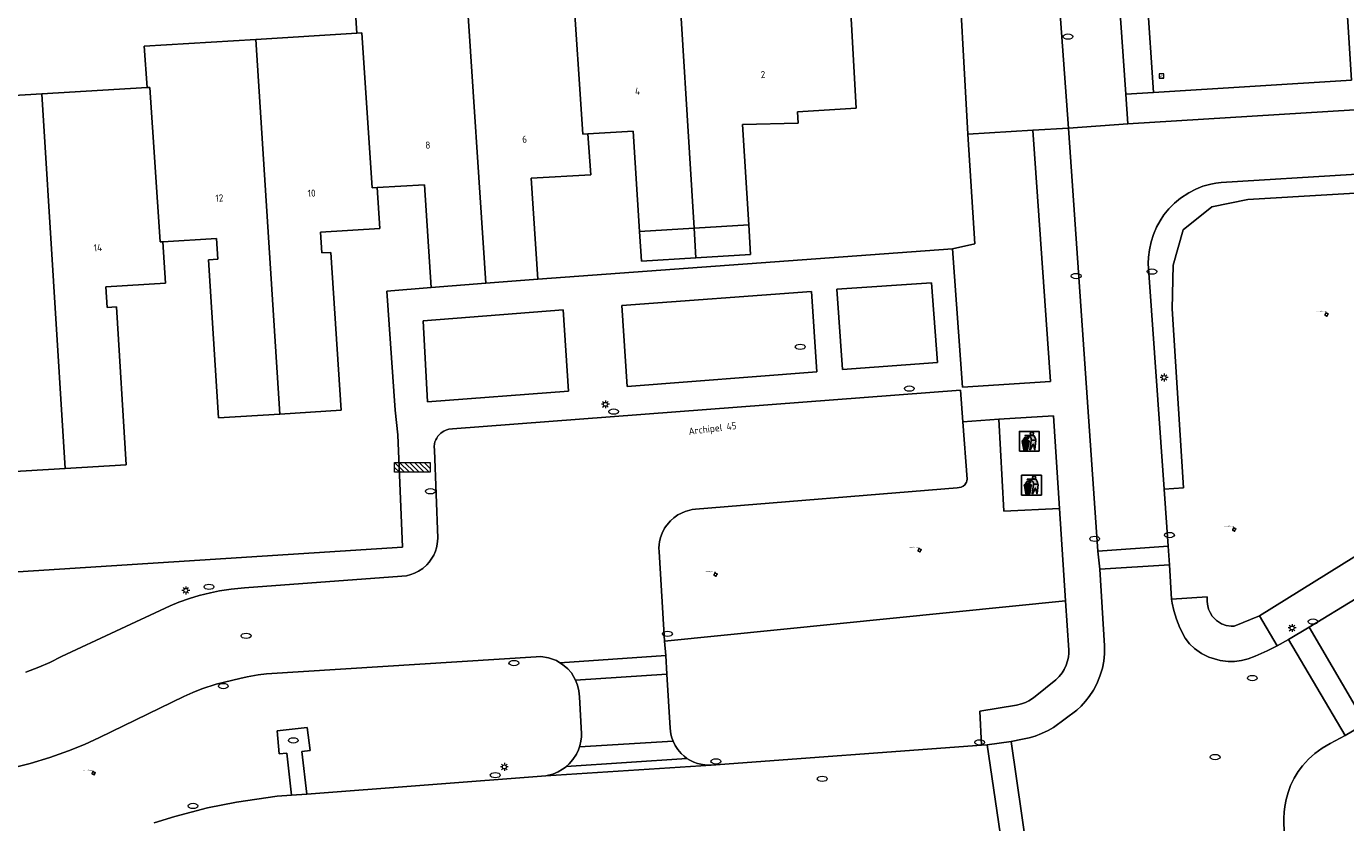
# Model space of a CAD drawing. Header units: metres. Extents: x 162098 to 162858, y 502351 to 503184.
# Tile 3 of 94: x 162217 to 162284, y 502402 to 502443. Entities that reach past the tile are written whole.
import ezdxf
from ezdxf.enums import TextEntityAlignment as Align

# ---------------------------------------------------------------- set-up
doc = ezdxf.new("R2010")
doc.units = ezdxf.units.M
for name, color, linetype, lineweight, true_color in [('B-PV-GR-BEPLANTING_CULTUUR_BOSPLANTSOEN-GV', 7, 'Continuous', 13, 0x99cc00), ('B-PV-GR-BEPLANTING_CULTUUR_HEESTERS-GV', 7, 'Continuous', 13, 0x99cc00), ('B-PV-GR-BEPLANTING_CULTUUR_ROOS-GV', 7, 'Continuous', 18, 0x99cc00), ('B-PV-GR-BOOM-S', 7, 'Continuous', 13, 0x4c9900), ('B-PV-GR-STRUIK-GV', 7, 'Continuous', 13, 0x99cc00)]:
    doc.layers.add(name, color=color, linetype=linetype, lineweight=lineweight, true_color=true_color)
for name, color, linetype, lineweight in [('B-PV-IE-AFVAL APART PLAATS-S', 7, 'Continuous', 25), ('B-PV-IE-MEUBILAIR-S', 252, 'Continuous', 13), ('B-PV-IE-MEUBILAIR_WEGMEUBILAIR-S', 252, 'Continuous', 13), ('B-PV-OG-BEBOUWING-GV', 7, 'Continuous', 18), ('B-PV-OG-BEBOUWING-T18', 7, 'Continuous', 18), ('B-PV-OG-TERREIN_BEGROEID-GV', 7, 'Continuous', 13), ('B-PV-OG-TERREIN_ERF-GV', 252, 'Continuous', 13), ('B-PV-OG-TOPOGRAFIE-T18', 7, 'Continuous', 18), ('B-PV-VH-GESLOTENVERHARDING_ASFALT-GV', 252, 'Continuous', 13), ('B-PV-VH-OPENVERHARDING_BETONELEMENT-GV', 252, 'Continuous', 13), ('B-PV-VH-OPENVERHARDING_BETONSTRAATSTEEN-GV', 252, 'Continuous', 13), ('B-PV-VH-OPENVERHARDING_TEGEL-GV', 252, 'Continuous', 13)]:
    doc.layers.add(name, color=color, linetype=linetype, lineweight=lineweight)
doc.styles.add('NLCS-ISO', font='NLCS-ISO.ttf')
doc.styles.add('NLCS-ISO-M200-T18', font='NLCS-ISO.ttf', dxfattribs={"height": 1.8})

# ---------------------------------------------------------------- blocks, each defined once
blk = doc.blocks.new('SIE-AFVAL APART PLAATS-SO')
h = blk.add_hatch(color=256)
h.dxf.hatch_style = 1
h.paths.add_polyline_path([(-0.09, 0.07), (-1.76, 0.07, 0.819081), (-1.79, -0.09), (-1.4, -2.19, 0.36153), (-1.37, -2.21), (-0.47, -2.21, 0.36153), (-0.44, -2.19), (-0.05, -0.09, 0.819081)])
h.paths.add_polyline_path([(-0.16, -0.1), (-0.2, -0.33), (-0.49, -0.33), (-0.47, -0.1)], flags=16)
h.paths.add_polyline_path([(-0.55, -0.1), (-0.58, -0.33), (-0.87, -0.33), (-0.87, -0.1)], flags=16)
h.paths.add_polyline_path([(-0.22, -0.42), (-0.27, -0.73), (-0.53, -0.73), (-0.5, -0.42)], flags=16)
h.paths.add_polyline_path([(-0.58, -0.42), (-0.61, -0.73), (-0.87, -0.73), (-0.87, -0.42)], flags=16)
h.paths.add_polyline_path([(-0.95, -0.1), (-0.95, -0.33), (-1.27, -0.33), (-1.29, -0.1)], flags=16)
h.paths.add_polyline_path([(-0.95, -0.42), (-0.95, -0.73), (-1.23, -0.73), (-1.26, -0.42)], flags=16)
h.paths.add_polyline_path([(-0.29, -0.83), (-0.34, -1.09), (-0.56, -1.09), (-0.54, -0.83)], flags=16)
h.paths.add_polyline_path([(-0.62, -0.83), (-0.65, -1.09), (-0.87, -1.09), (-0.87, -0.83)], flags=16)
h.paths.add_polyline_path([(-0.95, -0.83), (-0.95, -1.09), (-1.2, -1.09), (-1.22, -0.83)], flags=16)
h.paths.add_polyline_path([(-1.35, -0.33), (-1.64, -0.33), (-1.69, -0.1), (-1.37, -0.1)], flags=16)
h.paths.add_polyline_path([(-1.34, -0.42), (-1.31, -0.73), (-1.57, -0.73), (-1.63, -0.42)], flags=16)
h.paths.add_polyline_path([(-0.36, -1.18), (-0.41, -1.44), (-0.6, -1.44), (-0.57, -1.18)], flags=16)
h.paths.add_polyline_path([(-0.65, -1.18), (-0.68, -1.44), (-0.87, -1.44), (-0.87, -1.18)], flags=16)
h.paths.add_polyline_path([(-1.3, -0.83), (-1.28, -1.09), (-1.5, -1.09), (-1.55, -0.83)], flags=16)
h.paths.add_polyline_path([(-0.95, -1.18), (-0.95, -1.44), (-1.17, -1.44), (-1.19, -1.18)], flags=16)
h.paths.add_polyline_path([(-0.42, -1.53), (-0.47, -1.79), (-0.63, -1.79), (-0.6, -1.53)], flags=16)
h.paths.add_polyline_path([(-1.27, -1.18), (-1.25, -1.44), (-1.44, -1.44), (-1.49, -1.18)], flags=16)
h.paths.add_polyline_path([(-0.69, -1.53), (-0.71, -1.79), (-0.87, -1.79), (-0.87, -1.53)], flags=16)
h.paths.add_polyline_path([(-0.95, -1.53), (-0.95, -1.79), (-1.13, -1.79), (-1.16, -1.53)], flags=16)
h.paths.add_polyline_path([(-1.24, -1.53), (-1.22, -1.79), (-1.37, -1.79), (-1.42, -1.53)], flags=16)
h.paths.add_polyline_path([(-0.49, -1.89), (-0.53, -2.13), (-0.66, -2.13), (-0.64, -1.89)], flags=16)
h.paths.add_polyline_path([(-0.72, -1.89), (-0.74, -2.13), (-0.87, -2.13), (-0.87, -1.89)], flags=16)
h.paths.add_polyline_path([(-0.95, -1.89), (-0.95, -2.13), (-1.1, -2.13), (-1.12, -1.89)], flags=16)
h.paths.add_polyline_path([(-1.21, -1.89), (-1.18, -2.13), (-1.31, -2.13), (-1.35, -1.89)], flags=16)
h.paths.add_polyline_path([(-0.19, 0.78, -0.01173), (-0.3, 0.78, -0.148797), (-0.42, 1.03, -0.136076), (-0.69, 0.87), (-0.78, 0.85, -0.038293), (-1.14, 0.96), (-1.19, 0.81, -0.243822), (-1.56, 0.45, 0.344326), (-1, 0.22, -0.139345), (-0.6, 0.22, 0.618436), (-0.56, 0.27, -0.441494), (-0.47, 0.44, 0.309048)])
h.paths.add_polyline_path([(-0.49, 0.51, 0.351556), (-0.64, 0.31, 0.121061), (-1.02, 0.29, -0.288745), (-1.45, 0.42, 0.203599), (-1.12, 0.79), (-1.09, 0.87, 0.083075), (-0.28, 0.71, -0.242261)], flags=16)
h.paths.add_polyline_path([(-0.4, 0.79, -0.023345), (-0.63, 0.82, 0.07081), (-0.46, 0.9, 0.059965)], flags=16)
h.paths.add_polyline_path([(1.12, 1.48), (-1.07, 1.48, 0.860559), (-1.08, 1.42), (0.29, 1, -0.146703), (0.53, 0.28, 0.421968), (0.56, 0.25), (1.6, 0.31, 0.450293), (1.63, 0.34, 0.122241)])
h.paths.add_polyline_path([(0.26, 1.93, 1), (1.07, 1.93, 1)])
h.paths.add_polyline_path([(1.65, 0.15, 0.429303), (1.62, 0.18), (0.55, 0.23, 0.38429), (0.51, 0.2), (0.16, -2.16, 0.83726), (0.22, -2.18), (0.99, -0.78, -0.688204), (1.05, -0.78), (1.36, -2.14, 0.84934), (1.42, -2.14)])
for p, q in [((-0.09, 0.07), (-1.76, 0.07)), ((-1.4, -2.19), (-1.79, -0.09)), ((-1.37, -0.1), (-1.69, -0.1)), ((-1.64, -0.33), (-1.69, -0.1)), ((-1.64, -0.33), (-1.35, -0.33)), ((-1.63, -0.42), (-1.34, -0.42)), ((-1.57, -0.73), (-1.63, -0.42)), ((-1.57, -0.73), (-1.31, -0.73)), ((-1.55, -0.83), (-1.3, -0.83)), ((-1.5, -1.09), (-1.55, -0.83)), ((-1.5, -1.09), (-1.28, -1.09)), ((-1.49, -1.18), (-1.27, -1.18)), ((-1.44, -1.44), (-1.49, -1.18)), ((-1.44, -1.44), (-1.25, -1.44)), ((-1.42, -1.53), (-1.24, -1.53)), ((-1.37, -1.79), (-1.42, -1.53)), ((-1.37, -1.79), (-1.22, -1.79)), ((-1.37, -2.21), (-0.47, -2.21)), ((-1.31, -2.13), (-1.35, -1.89)), ((-1.35, -1.89), (-1.21, -1.89)), ((-1.31, -2.13), (-1.18, -2.13)), ((-0.95, -0.1), (-1.29, -0.1)), ((-1.27, -0.33), (-0.95, -0.33)), ((-1.26, -0.42), (-0.95, -0.42)), ((-1.23, -0.73), (-0.95, -0.73)), ((-1.22, -0.83), (-0.95, -0.83)), ((-1.2, -1.09), (-0.95, -1.09)), ((-1.19, -1.18), (-0.95, -1.18)), ((-1.17, -1.44), (-0.95, -1.44)), ((-1.16, -1.53), (-0.95, -1.53)), ((-1.13, -1.79), (-0.95, -1.79)), ((-1.12, -1.89), (-0.95, -1.89)), ((-1.1, -2.13), (-0.95, -2.13)), ((-0.95, -0.1), (-0.95, -0.33)), ((-0.95, -0.42), (-0.95, -0.73)), ((-0.95, -0.83), (-0.95, -1.09)), ((-0.95, -1.18), (-0.95, -1.44)), ((-0.95, -1.53), (-0.95, -1.79)), ((-0.95, -1.89), (-0.95, -2.13)), ((-0.87, -0.1), (-0.87, -0.33)), ((-0.55, -0.1), (-0.87, -0.1)), ((-0.87, -0.33), (-0.58, -0.33)), ((-0.87, -0.42), (-0.87, -0.73)), ((-0.87, -0.42), (-0.58, -0.42)), ((-0.87, -0.73), (-0.61, -0.73)), ((-0.87, -0.83), (-0.62, -0.83)), ((-0.87, -0.83), (-0.87, -1.09)), ((-0.87, -1.09), (-0.65, -1.09)), ((-0.87, -1.18), (-0.65, -1.18)), ((-0.87, -1.18), (-0.87, -1.44)), ((-0.87, -1.44), (-0.68, -1.44)), ((-0.87, -1.53), (-0.69, -1.53)), ((-0.87, -1.53), (-0.87, -1.79)), ((-0.87, -1.79), (-0.71, -1.79)), ((-0.87, -1.89), (-0.87, -2.13)), ((-0.87, -1.89), (-0.72, -1.89)), ((-0.87, -2.13), (-0.74, -2.13)), ((-0.66, -2.13), (-0.53, -2.13)), ((-0.64, -1.89), (-0.49, -1.89)), ((-0.63, -1.79), (-0.47, -1.79)), ((-0.6, -1.44), (-0.41, -1.44)), ((-0.6, -1.53), (-0.42, -1.53)), ((-0.57, -1.18), (-0.36, -1.18)), ((-0.56, -1.09), (-0.34, -1.09)), ((-0.54, -0.83), (-0.29, -0.83)), ((-0.53, -0.73), (-0.27, -0.73)), ((-0.53, -2.13), (-0.49, -1.89)), ((-0.5, -0.42), (-0.22, -0.42)), ((-0.49, -0.33), (-0.2, -0.33)), ((-0.16, -0.1), (-0.47, -0.1)), ((-0.47, -1.79), (-0.42, -1.53)), ((-0.44, -2.19), (-0.05, -0.09)), ((-0.41, -1.44), (-0.36, -1.18)), ((-0.34, -1.09), (-0.29, -0.83)), ((-0.27, -0.73), (-0.22, -0.42)), ((-0.2, -0.33), (-0.16, -0.1))]:
    blk.add_line(p, q)
blk.add_lwpolyline([(-2.5, -2.51), (2.5, -2.51), (2.5, 2.49), (-2.5, 2.49)], close=True)
for points in [[(-0.78, 0.85, -0.038293), (-1.14, 0.96), (-1.19, 0.81, -0.243822), (-1.56, 0.45, 0.344326), (-1, 0.22, -0.139345), (-0.6, 0.22, 0.618436), (-0.56, 0.27, -0.441494), (-0.47, 0.44, 0.309048), (-0.19, 0.78, -0.01173), (-0.3, 0.78, -0.01173)], [(-0.78, 0.85), (-0.69, 0.87, 0.136076), (-0.42, 1.03, 0.156405), (-0.29, 0.77)], [(-0.78, 0.85), (-0.69, 0.87, 0.136076), (-0.42, 1.03, 0.148797), (-0.3, 0.78, 0.148797)], [(-0.63, 0.82, 0.07081), (-0.46, 0.9, 0.059965), (-0.4, 0.79, 0.059965)], [(-0.4, 0.79, -0.023345), (-0.63, 0.82)]]:
    blk.add_lwpolyline(points, format="xyb")
for points in [[(-1.09, 0.87), (-1.12, 0.79, -0.203599), (-1.45, 0.42, 0.288745), (-1.02, 0.29, -0.121061), (-0.64, 0.31, -0.351556), (-0.49, 0.51, 0.242261), (-0.28, 0.71, -0.083075)], [(-1.07, 1.48), (1.12, 1.48, -0.122241), (1.63, 0.34, -0.450293), (1.6, 0.31), (0.56, 0.25, -0.421968), (0.53, 0.28, 0.146703), (0.29, 1), (-1.08, 1.42, -0.860559)], [(0.55, 0.23), (1.62, 0.18, -0.429303), (1.65, 0.15), (1.42, -2.14, -0.84934), (1.36, -2.14), (1.05, -0.78, 0.688204), (0.99, -0.78), (0.22, -2.18, -0.83726), (0.16, -2.16), (0.51, 0.2, -0.38429)]]:
    blk.add_lwpolyline(points, format="xyb", close=True)
for points in [[(-1.35, -0.33), (-1.37, -0.1)], [(-1.31, -0.73), (-1.34, -0.42)], [(-1.28, -1.09), (-1.3, -0.83)], [(-1.27, -0.33), (-1.29, -0.1)], [(-1.25, -1.44), (-1.27, -1.18)], [(-1.23, -0.73), (-1.26, -0.42)], [(-1.22, -1.79), (-1.24, -1.53)], [(-1.2, -1.09), (-1.22, -0.83)], [(-1.18, -2.13), (-1.21, -1.89)], [(-1.17, -1.44), (-1.19, -1.18)], [(-1.18, -2.22), (-1.18, -2.21)], [(-1.13, -1.79), (-1.16, -1.53)], [(-1.1, -2.13), (-1.12, -1.89)], [(-0.74, -2.13), (-0.72, -1.89)], [(-0.71, -1.79), (-0.69, -1.53)], [(-0.68, -1.44), (-0.65, -1.18)], [(-0.66, -2.13), (-0.64, -1.89)], [(-0.65, -1.09), (-0.62, -0.83)], [(-0.63, -1.79), (-0.6, -1.53)], [(-0.61, -0.73), (-0.58, -0.42)], [(-0.6, -1.44), (-0.57, -1.18)], [(-0.58, -0.33), (-0.55, -0.1)], [(-0.56, -1.09), (-0.54, -0.83)], [(-0.53, -0.73), (-0.5, -0.42)], [(-0.49, -0.33), (-0.47, -0.1)]]:
    blk.add_lwpolyline(points)
blk.add_circle((0.66, 1.93), 0.401)
for centre, radius, start, end in [((-1.76, -0.01), 0.0869, 90, 247.281), ((-0.09, -0.01), 0.0869, 292.719, 90), ((-1.37, -2.18), 0.0318, 190.4943, 270), ((-0.47, -2.18), 0.0318, 270, 349.5057)]:
    blk.add_arc(centre, radius, start, end)
blk = doc.blocks.new('SIE-MEUBILAIR_BORD_VERKEER-SO')
blk.add_lwpolyline([(-0.5625, -0.5625), (0.5625, -0.5625), (0.5625, 0.5625), (-0.5625, 0.5625)], close=True)
at = {"style": 'NLCS-ISO'}
blk.add_text('vb', height=0.75, dxfattribs=at).set_placement((0, 0), align=Align.MIDDLE_CENTER)
blk = doc.blocks.new('SIE-MEUBILAIR_PAAL_LICHTMAST-SO')
for points in [[(-0.62, 0), (-1, 0)], [(-0.71, 0.71), (-0.44, 0.44)], [(0, 1), (0, 0.62)], [(0.44, 0.44), (0.71, 0.71)], [(1, 0), (0.62, 0)], [(-0.71, -0.71), (-0.44, -0.44)], [(0, -0.62), (0, -1)], [(0.44, -0.44), (0.71, -0.71)]]:
    blk.add_lwpolyline(points)
blk.add_circle((0, 0), 0.5)
blk = doc.blocks.new('SIE-MEUBILAIR_PUT_KOLK-SO')
blk.add_ellipse((0, 0), major_axis=(1.25, 0), ratio=0.54)
blk = doc.blocks.new('SIE-MEUBILAIR_PUT_RIOOLPUT-SO')
blk.add_ellipse((0, 0), major_axis=(1.25, 0), ratio=0.54)
blk = doc.blocks.new('SIE-WEG_FIETSREK-SO')
for p, q in [((-4.5, 1.25), (-2, -1.25)), ((-4.5, 0), (-3.25, -1.25)), ((-3.25, 1.25), (-0.75, -1.25)), ((-2, 1.25), (0.5, -1.25)), ((-0.75, 1.25), (1.75, -1.25)), ((0.5, 1.25), (3, -1.25)), ((1.76, 1.25), (4.26, -1.25)), ((3.01, 1.25), (4.5, -0.24)), ((4.26, 1.25), (4.5, 1.01))]:
    blk.add_line(p, q)
at = {"flags": 128}
blk.add_lwpolyline([(4.51, -1.25), (-4.51, -1.25), (-4.51, 1.25), (4.51, 1.25), (4.51, -1.25)], close=True, dxfattribs=at)
blk = doc.blocks.new('SGR-BOOM_GBKN-SO')
for centre, start, end in [((-0.25, -0.1), 67.1244, 157.1244), ((-0.1, 0.25), 157.1244, 247.1244), ((-0.1, 0.25), 337.1244, 157.1244), ((0.25, 0.1), 247.1244, 337.1244), ((-0.25, -0.1), 157.1244, 337.1244), ((0.1, -0.25), 157.1244, 337.1244), ((0.1, -0.25), 337.1244, 67.1244)]:
    blk.add_arc(centre, 0.188, start, end)
at = {"extrusion": (0, 0, -1)}
blk.add_arc((-0.25, 0.1), 0.188, 22.8756, 202.8756, dxfattribs=at)
at = {"style": 'NLCS-ISO'}
blk.add_attdef('SOORT', text='', height=0.35, dxfattribs=at).set_placement((0, 0.75), align=Align.MIDDLE_RIGHT)

msp = doc.modelspace()

# ---------------------------------------------------------------- linework, layer by layer
at = {"layer": 'B-PV-GR-BEPLANTING_CULTUUR_BOSPLANTSOEN-GV'}
msp.add_lwpolyline([(162264.043, 502457.214), (162265.17, 502437.068), (162268.464, 502437.277), (162270.261, 502437.371), (162268.561, 502460.712)], dxfattribs=at)
at = {"layer": 'B-PV-GR-BEPLANTING_CULTUUR_HEESTERS-GV'}
for points in [[(162276.964, 502447.976), (162276.469, 502453.495), (162276.454, 502453.782), (162273.606, 502453.588), (162274.571, 502439.18), (162284.607, 502439.799), (162284.07, 502448.413)], [(162265.522, 502431.512), (162264.381, 502431.257), (162264.893, 502424.243), (162269.357, 502424.53), (162268.852, 502431.745), (162268.464, 502437.277), (162265.17, 502437.068)]]:
    msp.add_lwpolyline(points, close=True, dxfattribs=at)
msp.add_lwpolyline([(162223.935, 502402.172), (162224.984, 502402.5), (162226.642, 502402.933), (162228.11, 502403.231), (162230.178, 502403.522), (162230.899, 502403.577), (162230.659, 502405.709), (162230.267, 502405.668), (162230.169, 502406.839), (162231.688, 502406.999), (162231.844, 502405.841), (162231.431, 502405.783), (162231.682, 502403.636), (162243.783, 502404.554), (162244.14, 502404.644), (162244.408, 502404.758), (162244.638, 502404.892), (162244.808, 502405.019), (162244.822, 502405.031), (162244.965, 502405.161), (162245.16, 502405.387), (162245.332, 502405.654), (162245.439, 502405.882), (162245.486, 502406.02), (162245.509, 502406.086), (162245.562, 502406.319), (162245.588, 502406.53), (162245.591, 502406.678), (162245.485, 502408.567), (162245.463, 502408.863), (162245.394, 502409.155), (162245.294, 502409.413), (162245.08, 502409.77), (162244.899, 502409.982), (162244.638, 502410.207), (162244.498, 502410.29), (162244.323, 502410.395), (162243.913, 502410.542), (162243.535, 502410.597), (162243.299, 502410.593), (162229.628, 502409.727), (162229.217, 502409.677), (162228.659, 502409.578), (162228.287, 502409.496), (162227.089, 502409.209), (162226.356, 502408.966), (162225.9, 502408.784), (162225.442, 502408.577), (162221.174, 502406.494), (162220.412, 502406.151), (162219.603, 502405.825), (162218.661, 502405.491), (162217.662, 502405.189), (162216.914, 502404.996)], dxfattribs=at)
at = {"layer": 'B-PV-GR-BEPLANTING_CULTUUR_ROOS-GV'}
msp.add_lwpolyline([(162304.407, 502436.234), (162277.997, 502434.62), (162277.737, 502434.591), (162277.481, 502434.541), (162277.077, 502434.425), (162276.72, 502434.284), (162276.358, 502434.099), (162275.944, 502433.825), (162275.638, 502433.571), (162275.348, 502433.277), (162275.103, 502432.974), (162274.903, 502432.676), (162274.725, 502432.35), (162274.568, 502431.986), (162274.446, 502431.605), (162274.361, 502431.202), (162274.319, 502430.841), (162274.309, 502430.508), (162275.117, 502419.084), (162276.092, 502419.145), (162275.522, 502428.212), (162275.569, 502430.438), (162276.069, 502432.229), (162277.532, 502433.378), (162279.354, 502433.751), (162303.652, 502435.199)], dxfattribs=at)
at = {"layer": 'B-PV-GR-STRUIK-GV'}
msp.add_lwpolyline([(162270.119, 502413.43), (162269.814, 502418.098), (162266.996, 502417.959), (162266.737, 502422.62), (162264.906, 502422.5), (162265.123, 502419.595), (162265.112, 502419.5), (162265.093, 502419.438), (162265.069, 502419.386), (162265.015, 502419.307), (162264.93, 502419.231), (162264.828, 502419.179), (162264.633, 502419.149), (162251.369, 502418.07), (162251.204, 502418.05), (162250.846, 502417.957), (162250.476, 502417.78), (162250.264, 502417.631), (162250.099, 502417.483), (162249.91, 502417.263), (162249.802, 502417.103), (162249.677, 502416.859), (162249.596, 502416.635), (162249.544, 502416.418), (162249.525, 502416.284), (162249.512, 502416.094), (162249.521, 502415.916), (162249.789, 502411.388)], close=True, dxfattribs=at)
at = {"layer": 'B-PV-OG-BEBOUWING-GV'}
for points in [[(162250.367, 502447.326), (162251.299, 502432.304), (162254.063, 502432.476), (162253.747, 502437.564), (162256.562, 502437.628), (162256.53, 502438.192), (162259.513, 502438.377), (162258.807, 502450.818), (162250.422, 502450.314), (162250.601, 502447.34)], [(162250.367, 502447.326), (162244.737, 502446.985), (162244.876, 502444.91), (162245.136, 502444.926), (162245.661, 502437.073), (162245.92, 502437.089), (162248.218, 502437.228), (162248.534, 502432.132), (162251.299, 502432.304)], [(162237.975, 502429.292), (162240.753, 502429.518), (162239.745, 502444.599), (162234.067, 502444.254), (162234.204, 502442.179), (162234.464, 502442.195), (162234.984, 502434.342), (162235.243, 502434.358), (162237.63, 502434.502)], [(162244.876, 502444.91), (162239.745, 502444.599), (162240.753, 502429.518), (162243.385, 502429.728), (162243.044, 502434.831), (162246.059, 502435.014), (162245.92, 502437.089), (162245.661, 502437.073), (162245.136, 502444.926)], [(162229.099, 502441.869), (162223.442, 502441.526), (162223.581, 502439.43), (162223.721, 502439.439), (162224.239, 502431.607), (162224.379, 502431.615), (162227.096, 502431.781), (162227.163, 502430.732), (162226.693, 502430.704), (162227.201, 502422.7), (162230.304, 502422.888)], [(162233.409, 502423.077), (162232.901, 502431.08), (162232.432, 502431.052), (162232.365, 502432.1), (162235.38, 502432.283), (162235.243, 502434.358), (162234.984, 502434.342), (162234.464, 502442.195), (162234.204, 502442.179), (162229.099, 502441.869), (162230.304, 502422.888)], [(162215.826, 502427.941), (162216.322, 502419.936), (162219.426, 502420.124), (162218.251, 502439.107), (162212.604, 502438.765), (162212.739, 502436.689), (162212.999, 502436.705), (162213.511, 502428.852), (162213.77, 502428.868), (162216.231, 502429.017), (162216.296, 502427.969)], [(162223.721, 502439.439), (162223.581, 502439.43), (162218.251, 502439.107), (162219.426, 502420.124), (162222.531, 502420.313), (162222.036, 502428.318), (162221.567, 502428.289), (162221.502, 502429.337), (162224.517, 502429.52), (162224.379, 502431.615), (162224.239, 502431.607)], [(162251.299, 502432.304), (162251.392, 502430.804), (162254.156, 502430.976), (162254.063, 502432.476)], [(162248.534, 502432.132), (162248.627, 502430.635), (162251.392, 502430.804), (162251.299, 502432.304)]]:
    msp.add_lwpolyline(points, close=True, dxfattribs=at)
at = {"layer": 'B-PV-OG-TERREIN_BEGROEID-GV'}
for points in [[(162303.652, 502435.199), (162279.354, 502433.751), (162277.532, 502433.378), (162276.069, 502432.229), (162275.569, 502430.438), (162275.522, 502428.212), (162276.092, 502419.145), (162275.117, 502419.084), (162275.321, 502416.189), (162275.387, 502415.24), (162275.489, 502413.502), (162277.286, 502413.619), (162277.298, 502413.405), (162277.31, 502413.252), (162277.365, 502413.009), (162277.44, 502412.829), (162277.548, 502412.655), (162277.764, 502412.426), (162278.021, 502412.26), (162278.255, 502412.174), (162278.51, 502412.134), (162278.653, 502412.134), (162279.947, 502412.661), (162288.258, 502417.832)], [(162270.119, 502413.43), (162249.789, 502411.388)], [(162265.86, 502406.113), (162265.77, 502407.841), (162267.635, 502408.145), (162267.877, 502408.2), (162268.095, 502408.28), (162268.263, 502408.363), (162268.435, 502408.469), (162268.579, 502408.581), (162269.628, 502409.422), (162269.8, 502409.597), (162269.936, 502409.772), (162270.041, 502409.943), (162270.145, 502410.165), (162270.216, 502410.378), (162270.258, 502410.576), (162270.28, 502410.767), (162270.283, 502410.929), (162270.119, 502413.43)], [(162249.789, 502411.388), (162249.863, 502410.656)], [(162249.863, 502410.656), (162249.922, 502409.703)], [(162249.922, 502409.703), (162250.079, 502406.97)], [(162285.31, 502407.216), (162284.281, 502406.599)], [(162250.079, 502406.97), (162250.121, 502406.675)], [(162250.121, 502406.675), (162250.167, 502406.49), (162250.243, 502406.31)], [(162250.243, 502406.31), (162250.343, 502406.099)], [(162284.281, 502406.599), (162283.523, 502406.2), (162283.118, 502405.967), (162282.749, 502405.698), (162282.43, 502405.41), (162282.12, 502405.065), (162281.903, 502404.771), (162281.706, 502404.448), (162281.52, 502404.067), (162281.39, 502403.721), (162281.29, 502403.367), (162281.22, 502403.001), (162281.189, 502402.716), (162281.176, 502402.421), (162281.199, 502401.556)], [(162250.343, 502406.099), (162250.479, 502405.889)], [(162250.479, 502405.889), (162250.636, 502405.695), (162250.787, 502405.547)], [(162252.159, 502405.1), (162265.86, 502406.113)], [(162250.787, 502405.547), (162250.934, 502405.435)], [(162250.934, 502405.435), (162251.074, 502405.349), (162251.281, 502405.257), (162251.466, 502405.189), (162251.715, 502405.127), (162251.953, 502405.102), (162252.159, 502405.1)]]:
    msp.add_lwpolyline(points, dxfattribs=at)
at = {"layer": 'B-PV-OG-TERREIN_ERF-GV'}
for points in [[(162258.807, 502450.818), (162259.513, 502438.377), (162256.53, 502438.192), (162256.562, 502437.628), (162253.747, 502437.564), (162254.063, 502432.476), (162254.156, 502430.976), (162251.392, 502430.804), (162248.627, 502430.635), (162248.534, 502432.132), (162248.218, 502437.228), (162245.92, 502437.089), (162246.059, 502435.014), (162243.044, 502434.831), (162243.385, 502429.728), (162264.381, 502431.257), (162265.522, 502431.512), (162265.17, 502437.068), (162264.043, 502457.214)], [(162218.251, 502439.107), (162223.581, 502439.43), (162223.442, 502441.526), (162229.099, 502441.869), (162234.204, 502442.179), (162234.067, 502444.254)], [(162177.134, 502438.465), (162177.942, 502426.172), (162180.966, 502426.371), (162180.714, 502430.539), (162186.366, 502430.882), (162191.443, 502431.189), (162191.317, 502433.276), (162196.954, 502433.618), (162202.07, 502433.928), (162201.936, 502436.034), (162207.588, 502436.377), (162212.739, 502436.689), (162212.604, 502438.765), (162218.251, 502439.107)], [(162237.975, 502429.292), (162237.63, 502434.502), (162235.243, 502434.358)], [(162235.243, 502434.358), (162235.38, 502432.283), (162232.365, 502432.1), (162232.432, 502431.052), (162232.901, 502431.08), (162233.409, 502423.077), (162230.304, 502422.888)], [(162230.304, 502422.888), (162227.201, 502422.7), (162226.693, 502430.704), (162227.163, 502430.732), (162227.096, 502431.781), (162224.379, 502431.615)], [(162224.379, 502431.615), (162224.517, 502429.52), (162221.502, 502429.337), (162221.567, 502428.289), (162222.036, 502428.318), (162222.531, 502420.313), (162219.426, 502420.124)], [(162236.152, 502423.077), (162235.724, 502429.108), (162237.975, 502429.292)], [(162219.426, 502420.124), (162216.322, 502419.936), (162215.826, 502427.941), (162216.296, 502427.969), (162216.231, 502429.017), (162213.77, 502428.868)], [(162236.279, 502421.828), (162236.152, 502423.077)], [(162192.938, 502416.137), (162193.389, 502409.216), (162214.915, 502410.628), (162214.659, 502414.743), (162236.519, 502416.145), (162236.279, 502421.828)]]:
    msp.add_lwpolyline(points, dxfattribs=at)
at = {"layer": 'B-PV-VH-GESLOTENVERHARDING_ASFALT-GV'}
for points in [[(162268.561, 502460.712), (162270.261, 502437.371), (162273.276, 502437.598), (162273.171, 502439.095), (162271.588, 502461.749)], [(162308.944, 502429.811), (162289.201, 502416.293), (162287.215, 502414.988), (162282.462, 502412.083)], [(162282.462, 502412.083), (162285.31, 502407.216)], [(162266.966, 502400.512), (162266.149, 502406.134), (162265.86, 502406.113), (162252.159, 502405.1), (162243.783, 502404.554), (162231.682, 502403.636), (162230.899, 502403.577), (162230.178, 502403.522), (162228.11, 502403.231), (162226.642, 502402.933), (162224.984, 502402.5), (162223.935, 502402.172)]]:
    msp.add_lwpolyline(points, dxfattribs=at)
at = {"layer": 'B-PV-VH-OPENVERHARDING_BETONELEMENT-GV'}
for points in [[(162282.462, 502412.083), (162281.409, 502411.459)], [(162285.31, 502407.216), (162282.462, 502412.083)], [(162281.409, 502411.459), (162284.281, 502406.599)], [(162284.281, 502406.599), (162285.31, 502407.216)], [(162267.367, 502406.297), (162266.149, 502406.134)], [(162266.149, 502406.134), (162266.966, 502400.512)], [(162268.178, 502400.677), (162267.367, 502406.297)]]:
    msp.add_lwpolyline(points, dxfattribs=at)
at = {"layer": 'B-PV-VH-OPENVERHARDING_BETONSTRAATSTEEN-GV'}
for points in [[(162287.244, 502438.452), (162273.276, 502437.598), (162270.261, 502437.371), (162271.748, 502415.945), (162275.321, 502416.189), (162275.117, 502419.084), (162274.309, 502430.508), (162274.319, 502430.841), (162274.361, 502431.202), (162274.446, 502431.605), (162274.568, 502431.986), (162274.725, 502432.35), (162274.903, 502432.676), (162275.103, 502432.974), (162275.348, 502433.277), (162275.638, 502433.571), (162275.944, 502433.825), (162276.358, 502434.099), (162276.72, 502434.284), (162277.077, 502434.425), (162277.481, 502434.541), (162277.737, 502434.591), (162277.997, 502434.62), (162304.407, 502436.234)], [(162264.906, 502422.5), (162264.787, 502424.091), (162239.065, 502422.137), (162238.869, 502422.116), (162238.776, 502422.091), (162238.69, 502422.059), (162238.611, 502422.02), (162238.538, 502421.975), (162238.462, 502421.917), (162238.379, 502421.838), (162238.32, 502421.768), (162238.257, 502421.673), (162238.206, 502421.574), (162238.169, 502421.474), (162238.146, 502421.382), (162238.129, 502421.243), (162238.137, 502421.066), (162238.31, 502416.607), (162238.303, 502416.44), (162238.285, 502416.3), (162238.246, 502416.112), (162238.191, 502415.938), (162238.106, 502415.741), (162238.018, 502415.583), (162237.882, 502415.391), (162237.75, 502415.242), (162237.548, 502415.064), (162237.339, 502414.924), (162237.133, 502414.821), (162236.943, 502414.751), (162236.723, 502414.697), (162236.493, 502414.668), (162228.518, 502414.079), (162227.848, 502414.017), (162227.245, 502413.926), (162226.79, 502413.836), (162226.23, 502413.696), (162225.736, 502413.548), (162225.187, 502413.352), (162224.748, 502413.172), (162219.241, 502410.596), (162218.656, 502410.305), (162218.098, 502410.059), (162217.448, 502409.81)], [(162265.093, 502419.438), (162265.112, 502419.5), (162265.123, 502419.595), (162264.906, 502422.5)], [(162251.369, 502418.07), (162264.633, 502419.149), (162264.828, 502419.179), (162264.93, 502419.231)], [(162264.93, 502419.231), (162265.015, 502419.307), (162265.069, 502419.386)], [(162265.069, 502419.386), (162265.093, 502419.438)], [(162250.264, 502417.631), (162250.476, 502417.78), (162250.846, 502417.957)], [(162250.846, 502417.957), (162251.204, 502418.05), (162251.369, 502418.07)], [(162249.596, 502416.635), (162249.677, 502416.859), (162249.802, 502417.103), (162249.91, 502417.263), (162250.099, 502417.483)], [(162250.099, 502417.483), (162250.264, 502417.631)], [(162249.525, 502416.284), (162249.544, 502416.418), (162249.596, 502416.635)], [(162249.512, 502416.094), (162249.525, 502416.284)], [(162249.521, 502415.916), (162249.512, 502416.094)], [(162249.789, 502411.388), (162249.521, 502415.916)], [(162275.321, 502416.189), (162271.748, 502415.945)], [(162271.748, 502415.945), (162271.851, 502415.024)], [(162275.387, 502415.24), (162275.321, 502416.189)], [(162271.851, 502415.024), (162272.082, 502411.148), (162272.082, 502410.735), (162272.047, 502410.375), (162271.98, 502410.021), (162271.859, 502409.608), (162271.698, 502409.219), (162271.529, 502408.902), (162271.316, 502408.578), (162271.125, 502408.337), (162270.901, 502408.095), (162270.681, 502407.892), (162269.503, 502407.013), (162269.227, 502406.856), (162268.897, 502406.7), (162268.568, 502406.575), (162268.276, 502406.489), (162267.941, 502406.415), (162267.367, 502406.297)], [(162275.387, 502415.24), (162271.851, 502415.024)], [(162271.851, 502415.024), (162275.387, 502415.24)], [(162275.489, 502413.502), (162275.387, 502415.24)], [(162277.286, 502413.619), (162275.489, 502413.502)], [(162276.394, 502411.25), (162276.18, 502411.531), (162275.907, 502412.053), (162275.73, 502412.499), (162275.598, 502412.94), (162275.521, 502413.299), (162275.489, 502413.502)], [(162275.489, 502413.502), (162275.521, 502413.299), (162275.598, 502412.94), (162275.73, 502412.499), (162275.907, 502412.053), (162276.18, 502411.531), (162276.394, 502411.25), (162276.647, 502411.011), (162277.007, 502410.755), (162277.381, 502410.566), (162277.951, 502410.395), (162278.347, 502410.347), (162278.68, 502410.35), (162279.029, 502410.394), (162279.361, 502410.478), (162279.716, 502410.62), (162280.337, 502410.897), (162280.844, 502411.141)], [(162277.298, 502413.405), (162277.286, 502413.619)], [(162277.31, 502413.252), (162277.298, 502413.405)], [(162278.255, 502412.174), (162278.021, 502412.26), (162277.764, 502412.426), (162277.548, 502412.655), (162277.44, 502412.829), (162277.365, 502413.009), (162277.31, 502413.252)], [(162279.947, 502412.661), (162278.653, 502412.134), (162278.51, 502412.134)], [(162280.844, 502411.141), (162279.947, 502412.661)], [(162278.51, 502412.134), (162278.255, 502412.174)], [(162249.863, 502410.656), (162249.789, 502411.388)], [(162276.647, 502411.011), (162276.394, 502411.25)], [(162279.716, 502410.62), (162279.361, 502410.478), (162279.029, 502410.394), (162278.68, 502410.35), (162278.347, 502410.347), (162277.951, 502410.395), (162277.381, 502410.566), (162277.007, 502410.755), (162276.647, 502411.011)], [(162280.844, 502411.141), (162280.337, 502410.897)], [(162281.409, 502411.459), (162280.844, 502411.141)], [(162284.281, 502406.599), (162281.409, 502411.459)], [(162229.217, 502409.677), (162229.628, 502409.727), (162243.299, 502410.593)], [(162243.299, 502410.593), (162243.535, 502410.597)], [(162243.535, 502410.597), (162243.913, 502410.542)], [(162243.913, 502410.542), (162244.323, 502410.395), (162244.498, 502410.29)], [(162249.863, 502410.656), (162244.498, 502410.29)], [(162244.498, 502410.29), (162249.863, 502410.656)], [(162249.922, 502409.703), (162249.863, 502410.656)], [(162280.337, 502410.897), (162279.716, 502410.62)], [(162226.356, 502408.966), (162227.089, 502409.209), (162228.287, 502409.496), (162228.659, 502409.578), (162229.217, 502409.677)], [(162244.498, 502410.29), (162244.638, 502410.207)], [(162244.638, 502410.207), (162244.899, 502409.982), (162245.08, 502409.77), (162245.294, 502409.413)], [(162249.922, 502409.703), (162245.294, 502409.413)], [(162245.294, 502409.413), (162249.922, 502409.703)], [(162250.243, 502406.31), (162250.167, 502406.49), (162250.121, 502406.675), (162250.079, 502406.97), (162249.922, 502409.703)], [(162245.294, 502409.413), (162245.394, 502409.155), (162245.463, 502408.863), (162245.485, 502408.567), (162245.591, 502406.678), (162245.588, 502406.53), (162245.562, 502406.319), (162245.509, 502406.086), (162245.486, 502406.02)], [(162219.603, 502405.825), (162220.412, 502406.151), (162221.174, 502406.494), (162225.442, 502408.577)], [(162225.442, 502408.577), (162225.9, 502408.784)], [(162225.9, 502408.784), (162226.356, 502408.966)], [(162245.486, 502406.02), (162250.243, 502406.31)], [(162250.243, 502406.31), (162245.486, 502406.02)], [(162250.934, 502405.435), (162250.787, 502405.547), (162250.636, 502405.695), (162250.479, 502405.889), (162250.343, 502406.099), (162250.243, 502406.31)], [(162283.523, 502406.2), (162284.281, 502406.599)], [(162216.251, 502404.848), (162216.914, 502404.996), (162217.662, 502405.189), (162218.661, 502405.491), (162219.603, 502405.825)], [(162245.439, 502405.882), (162245.332, 502405.654), (162245.16, 502405.387), (162244.965, 502405.161), (162244.822, 502405.031)], [(162245.486, 502406.02), (162245.439, 502405.882)], [(162267.367, 502406.297), (162268.178, 502400.677)], [(162282.12, 502405.065), (162282.43, 502405.41), (162282.749, 502405.698)], [(162282.749, 502405.698), (162283.118, 502405.967), (162283.523, 502406.2)], [(162243.783, 502404.554), (162252.159, 502405.1)], [(162244.808, 502405.019), (162244.638, 502404.892)], [(162244.822, 502405.031), (162244.808, 502405.019)], [(162250.934, 502405.435), (162244.822, 502405.031)], [(162244.822, 502405.031), (162250.934, 502405.435)], [(162251.074, 502405.349), (162250.934, 502405.435)], [(162251.715, 502405.127), (162251.466, 502405.189), (162251.281, 502405.257), (162251.074, 502405.349)], [(162251.953, 502405.102), (162251.715, 502405.127)], [(162252.159, 502405.1), (162251.953, 502405.102)], [(162281.903, 502404.771), (162282.12, 502405.065)], [(162244.14, 502404.644), (162243.783, 502404.554)], [(162244.408, 502404.758), (162244.14, 502404.644)], [(162244.638, 502404.892), (162244.408, 502404.758)], [(162281.52, 502404.067), (162281.706, 502404.448), (162281.903, 502404.771)], [(162281.189, 502402.716), (162281.22, 502403.001), (162281.29, 502403.367), (162281.39, 502403.721)], [(162281.39, 502403.721), (162281.52, 502404.067)], [(162281.199, 502401.556), (162281.176, 502402.421), (162281.189, 502402.716)]]:
    msp.add_lwpolyline(points, dxfattribs=at)
for points in [[(162257.241, 502429.095), (162247.633, 502428.393), (162247.903, 502424.291), (162257.513, 502425.03)], [(162263.329, 502429.543), (162258.534, 502429.207), (162258.819, 502425.139), (162263.635, 502425.5)], [(162244.663, 502428.165), (162237.573, 502427.606), (162237.783, 502423.51), (162244.937, 502424.045)]]:
    msp.add_lwpolyline(points, close=True, dxfattribs=at)
at = {"layer": 'B-PV-VH-OPENVERHARDING_TEGEL-GV'}
for points in [[(162271.588, 502461.749), (162273.171, 502439.095), (162274.571, 502439.18), (162273.606, 502453.588)], [(162217.448, 502409.81), (162218.098, 502410.059), (162218.656, 502410.305), (162219.241, 502410.596), (162224.748, 502413.172), (162225.187, 502413.352), (162225.736, 502413.548), (162226.23, 502413.696), (162226.79, 502413.836), (162227.245, 502413.926), (162227.848, 502414.017), (162228.518, 502414.079), (162236.493, 502414.668), (162236.723, 502414.697), (162236.943, 502414.751), (162237.133, 502414.821), (162237.339, 502414.924), (162237.548, 502415.064), (162237.75, 502415.242), (162237.882, 502415.391), (162238.018, 502415.583), (162238.106, 502415.741), (162238.191, 502415.938), (162238.246, 502416.112), (162238.285, 502416.3), (162238.303, 502416.44), (162238.31, 502416.607), (162238.137, 502421.066), (162238.129, 502421.243), (162238.146, 502421.382), (162238.169, 502421.474), (162238.206, 502421.574), (162238.257, 502421.673), (162238.32, 502421.768), (162238.379, 502421.838), (162238.462, 502421.917), (162238.538, 502421.975), (162238.611, 502422.02), (162238.69, 502422.059), (162238.776, 502422.091), (162238.869, 502422.116), (162239.065, 502422.137), (162264.787, 502424.091), (162264.906, 502422.5), (162266.737, 502422.62), (162269.506, 502422.802), (162269.814, 502418.098), (162270.119, 502413.43), (162270.283, 502410.929), (162270.28, 502410.767), (162270.258, 502410.576), (162270.216, 502410.378), (162270.145, 502410.165), (162270.041, 502409.943), (162269.936, 502409.772), (162269.8, 502409.597), (162269.628, 502409.422), (162268.579, 502408.581), (162268.435, 502408.469), (162268.263, 502408.363), (162268.095, 502408.28), (162267.877, 502408.2), (162267.635, 502408.145), (162265.77, 502407.841), (162265.86, 502406.113), (162266.149, 502406.134), (162267.367, 502406.297), (162267.941, 502406.415), (162268.276, 502406.489), (162268.568, 502406.575), (162268.897, 502406.7), (162269.227, 502406.856), (162269.503, 502407.013), (162270.681, 502407.892), (162270.901, 502408.095), (162271.125, 502408.337), (162271.316, 502408.578), (162271.529, 502408.902), (162271.698, 502409.219), (162271.859, 502409.608), (162271.98, 502410.021), (162272.047, 502410.375), (162272.082, 502410.735), (162272.082, 502411.148), (162271.851, 502415.024), (162271.748, 502415.945), (162270.261, 502437.371), (162268.464, 502437.277), (162268.852, 502431.745), (162269.357, 502424.53), (162264.893, 502424.243), (162264.381, 502431.257), (162243.385, 502429.728), (162240.753, 502429.518), (162237.975, 502429.292), (162235.724, 502429.108), (162236.152, 502423.077), (162236.279, 502421.828), (162236.519, 502416.145), (162214.659, 502414.743)], [(162288.258, 502417.832), (162279.947, 502412.661), (162280.844, 502411.141), (162281.409, 502411.459), (162282.462, 502412.083), (162287.215, 502414.988)]]:
    msp.add_lwpolyline(points, dxfattribs=at)
for points in [[(162288.183, 502448.666), (162284.07, 502448.413), (162284.607, 502439.799), (162274.571, 502439.18), (162273.171, 502439.095), (162273.276, 502437.598), (162287.244, 502438.452), (162289.081, 502441.381), (162288.634, 502441.353)], [(162257.513, 502425.03), (162247.903, 502424.291), (162247.633, 502428.393), (162257.241, 502429.095)], [(162263.635, 502425.5), (162258.819, 502425.139), (162258.534, 502429.207), (162263.329, 502429.543)], [(162237.573, 502427.606), (162244.663, 502428.165), (162244.937, 502424.045), (162237.783, 502423.51)], [(162269.814, 502418.098), (162269.506, 502422.802), (162266.737, 502422.62), (162266.996, 502417.959)], [(162231.844, 502405.841), (162231.688, 502406.999), (162230.169, 502406.839), (162230.267, 502405.668), (162230.659, 502405.709), (162230.899, 502403.577), (162231.682, 502403.636), (162231.431, 502405.783)]]:
    msp.add_lwpolyline(points, close=True, dxfattribs=at)

# ---------------------------------------------------------------- block references
at = {"layer": 'B-PV-GR-BOOM-S', "xscale": 0.2, "yscale": 0.2, "zscale": 0.2}
for p in [(162283.332, 502427.937), (162278.658, 502417.045), (162262.719, 502415.993), (162252.379, 502414.759), (162220.876, 502404.696)]:
    msp.add_blockref('SGR-BOOM_GBKN-SO', p, dxfattribs=at).add_auto_attribs({'SOORT': '****%%c***m'})
at = {"layer": 'B-PV-IE-AFVAL APART PLAATS-S', "xscale": 0.2, "yscale": 0.2, "zscale": 0.2}
for p in [(162268.278, 502421.513), (162268.39, 502419.286)]:
    msp.add_blockref('SIE-AFVAL APART PLAATS-SO', p, dxfattribs=at)
at = {"layer": 'B-PV-IE-MEUBILAIR-S', "xscale": 0.2, "yscale": 0.2, "zscale": 0.2}
for name, p in [('SIE-MEUBILAIR_PUT_KOLK-SO', (162270.239, 502442.013)), ('SIE-MEUBILAIR_BORD_VERKEER-SO', (162274.978, 502440.011)), ('SIE-MEUBILAIR_PUT_KOLK-SO', (162270.654, 502429.88)), ('SIE-MEUBILAIR_PUT_KOLK-SO', (162274.494, 502430.105)), ('SIE-MEUBILAIR_PUT_RIOOLPUT-SO', (162256.673, 502426.291)), ('SIE-MEUBILAIR_PAAL_LICHTMAST-SO', (162275.107, 502424.74)), ('SIE-MEUBILAIR_PUT_KOLK-SO', (162262.203, 502424.177)), ('SIE-MEUBILAIR_PAAL_LICHTMAST-SO', (162246.805, 502423.381)), ('SIE-MEUBILAIR_PUT_KOLK-SO', (162247.22, 502423.009)), ('SIE-MEUBILAIR_PUT_KOLK-SO', (162237.941, 502418.976)), ('SIE-MEUBILAIR_PUT_KOLK-SO', (162271.589, 502416.564)), ('SIE-MEUBILAIR_PUT_KOLK-SO', (162275.379, 502416.758)), ('SIE-MEUBILAIR_PAAL_LICHTMAST-SO', (162225.546, 502413.951)), ('SIE-MEUBILAIR_PUT_KOLK-SO', (162226.719, 502414.133)), ('SIE-MEUBILAIR_PUT_KOLK-SO', (162282.653, 502412.372)), ('SIE-MEUBILAIR_PUT_RIOOLPUT-SO', (162228.602, 502411.653)), ('SIE-MEUBILAIR_PUT_KOLK-SO', (162249.946, 502411.752)), ('SIE-MEUBILAIR_PAAL_LICHTMAST-SO', (162281.593, 502412.049)), ('SIE-MEUBILAIR_PUT_KOLK-SO', (162242.169, 502410.273)), ('SIE-MEUBILAIR_PUT_KOLK-SO', (162227.449, 502409.104)), ('SIE-MEUBILAIR_PUT_RIOOLPUT-SO', (162279.577, 502409.512)), ('SIE-MEUBILAIR_PUT_RIOOLPUT-SO', (162230.994, 502406.352)), ('SIE-MEUBILAIR_PUT_KOLK-SO', (162265.767, 502406.255)), ('SIE-MEUBILAIR_PUT_RIOOLPUT-SO', (162277.695, 502405.51)), ('SIE-MEUBILAIR_PAAL_LICHTMAST-SO', (162241.683, 502405.009)), ('SIE-MEUBILAIR_PUT_KOLK-SO', (162252.403, 502405.29)), ('SIE-MEUBILAIR_PUT_KOLK-SO', (162241.223, 502404.592)), ('SIE-MEUBILAIR_PUT_RIOOLPUT-SO', (162257.789, 502404.405)), ('SIE-MEUBILAIR_PUT_KOLK-SO', (162225.913, 502403.03))]:
    msp.add_blockref(name, p, dxfattribs=at)
at = {"layer": 'B-PV-IE-MEUBILAIR_WEGMEUBILAIR-S', "xscale": 0.2, "yscale": 0.2, "zscale": 0.2}
msp.add_blockref('SIE-WEG_FIETSREK-SO', (162237.024, 502420.185), dxfattribs=at)

# ---------------------------------------------------------------- texts
at = {"layer": 'B-PV-OG-BEBOUWING-T18', "style": 'NLCS-ISO-M200-T18'}
for s, p in [('2', (162254.786, 502440.088)), ('4', (162248.43, 502439.244)), ('8', (162237.809, 502436.516)), ('6', (162242.709, 502436.812)), ('12', (162227.248, 502433.831)), ('10', (162231.919, 502434.079)), ('14', (162221.091, 502431.316))]:
    msp.add_text(s, height=0.36, rotation=3.4, dxfattribs=at).set_placement(p, align=Align.MIDDLE)
at = {"layer": 'B-PV-OG-TOPOGRAFIE-T18', "style": 'NLCS-ISO-M200-T18'}
msp.add_text('Archipel 45', height=0.36, rotation=7.1, dxfattribs=at).set_placement((162252.237, 502422.104), align=Align.MIDDLE)

doc.saveas('drawing.dxf')
